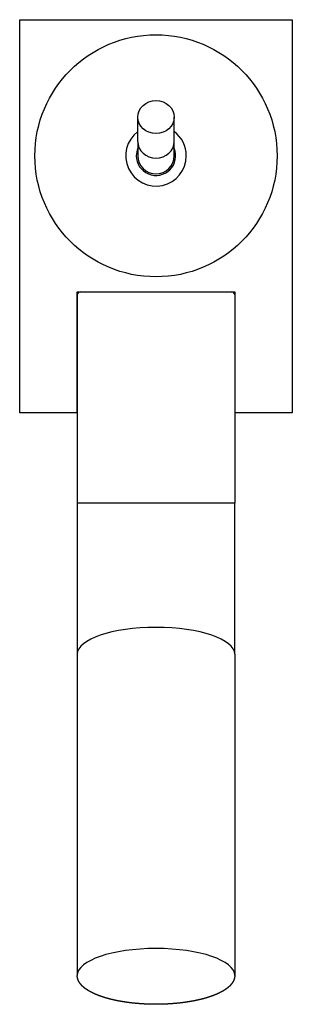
# Model space of a CAD drawing. Header units: millimetres. Extents: x -0.022 to 0.022, y -0.14 to 0.022.
import ezdxf

# ---------------------------------------------------------------- set-up
doc = ezdxf.new("R2010")
doc.units = ezdxf.units.MM
doc.layers.add('BLOCKS', color=3, linetype='Continuous')

msp = doc.modelspace()

# ---------------------------------------------------------------- linework, layer by layer
at = {"layer": 'BLOCKS'}
for p, q in [((-0.0225, 0.0225), (0.0225, 0.0225)), ((-0.0225, -0.04249999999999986), (-0.0225, 0.0225)), ((0.0225, 0.0225), (0.0225, -0.04249999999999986)), ((-0.003000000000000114, 0.002342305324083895), (-0.003000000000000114, 0.006403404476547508)), ((0.002999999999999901, 0.002342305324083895), (0.002999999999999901, 0.006403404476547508)), ((-0.003000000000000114, 0.002342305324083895), (-0.003000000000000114, 0)), ((0.002999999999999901, 0), (0.002999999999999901, 0.002342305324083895)), ((-0.01299999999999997, -0.0225), (-0.01249999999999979, -0.0225)), ((-0.01299999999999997, -0.04249999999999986), (-0.01299999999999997, -0.0225)), ((-0.01249999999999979, -0.0225), (0.01250000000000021, -0.0225)), ((0.01250000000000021, -0.0225), (0.01299999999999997, -0.0225)), ((0.01299999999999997, -0.0225), (0.01299999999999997, -0.04249999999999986)), ((-0.01299999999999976, -0.02300000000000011), (-0.01299999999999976, -0.0574203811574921)), ((0.01300000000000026, -0.02300000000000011), (0.01300000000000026, -0.0574203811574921)), ((-0.01299999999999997, -0.04249999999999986), (-0.0225, -0.04249999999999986)), ((0.0225, -0.04249999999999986), (0.01299999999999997, -0.04249999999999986)), ((-0.01299999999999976, -0.0574203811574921), (-0.01299999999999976, -0.08238785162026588)), ((0.01300000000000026, -0.0574203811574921), (-0.01299999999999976, -0.0574203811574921)), ((0.01300000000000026, -0.08238785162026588), (0.01300000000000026, -0.0574203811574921)), ((-0.01299999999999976, -0.08238785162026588), (-0.01299999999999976, -0.1354764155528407)), ((0.01300000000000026, -0.08238785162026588), (0.01300000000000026, -0.1354764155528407))]:
    msp.add_line(p, q, dxfattribs=at)
msp.add_circle((0, 0), 0.02, dxfattribs=at)
for centre, radius, start, end in [((0, 0), 0.005, 126.8698976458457, 0), ((0, 0), 0.005, 0, 53.13010235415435), ((-1.4210854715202e-16, 0), 0.00325, 157.3801350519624, 180), ((-1.4210854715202e-16, 0), 0.00325, 180, 22.61986494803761), ((-1.4210854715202e-16, 0), 0.003, 180, 270), ((-1.4210854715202e-16, 0), 0.003, 270, 0), ((-0.01249999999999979, -0.02300000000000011), 0.0005, 90, 180), ((0.01250000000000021, -0.02300000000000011), 0.0005, 0, 90)]:
    msp.add_arc(centre, radius, start, end, dxfattribs=at)
msp.add_ellipse((-1.4210854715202e-16, 0.006403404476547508), major_axis=(0.003, -6.661338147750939e-19), ratio=0.9063077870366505, dxfattribs=at)
for centre, major_axis, ratio, start_param, end_param in [((-1.4210854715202e-16, 0.002342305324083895), (0.003, -6.661338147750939e-19), 0.9063077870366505, 3.141592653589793, 4.71238898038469), ((-1.4210854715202e-16, 0.002342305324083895), (0.003, -6.661338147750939e-19), 0.9063077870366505, 4.71238898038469, 6.283185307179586), ((2.1316282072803e-16, -0.08238785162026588), (-0.013, 1.310636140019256e-18), 0.3420201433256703, 3.141592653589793, 6.283185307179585), ((2.1316282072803e-16, -0.1354764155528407), (0.013, -1.310636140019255e-18), 0.3420201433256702, 3.292544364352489e-16, 3.141592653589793)]:
    msp.add_ellipse(centre, major_axis=major_axis, ratio=ratio, start_param=start_param, end_param=end_param, dxfattribs=at)
msp.add_open_spline([(0.01300000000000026, -0.1354764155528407), (0.01299768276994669, -0.1355717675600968), (0.01299074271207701, -0.1356669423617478), (0.01297921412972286, -0.1357617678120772), (0.01296315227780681, -0.1358560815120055), (0.01294263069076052, -0.1359497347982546), (0.01291773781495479, -0.1360425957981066), (0.01288857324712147, -0.1361345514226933), (0.01285524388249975, -0.1362255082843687), (0.01281786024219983, -0.1363153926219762), (0.01277653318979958, -0.1364041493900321), (0.01273137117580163, -0.1364917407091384), (0.01268247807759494, -0.1365781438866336), (0.01262995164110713, -0.1366633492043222), (0.01257388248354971, -0.1367473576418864), (0.01251435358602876, -0.136830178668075), (0.01244011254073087, -0.1369259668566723), (0.0123613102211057, -0.1370201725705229), (0.01227804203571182, -0.1371128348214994), (0.01219039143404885, -0.1372039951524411), (0.01209843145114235, -0.1372936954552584), (0.01200222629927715, -0.1373819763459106), (0.01190183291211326, -0.1374688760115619), (0.01179730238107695, -0.1375544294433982), (0.01168868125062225, -0.1376386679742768), (0.01157601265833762, -0.1377216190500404), (0.01145933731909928, -0.1378033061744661), (0.01133869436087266, -0.1378837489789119), (0.01121412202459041, -0.1379629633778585), (0.01108565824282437, -0.1380409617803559), (0.01095334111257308, -0.138117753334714), (0.01081720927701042, -0.1381933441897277), (0.01067489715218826, -0.1382689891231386), (0.01052872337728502, -0.1383433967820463), (0.01037873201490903, -0.1384165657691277), (0.0102249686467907, -0.138488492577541), (0.01006748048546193, -0.1385591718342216), (0.00990631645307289, -0.1386285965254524), (0.00974152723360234, -0.1386967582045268), (0.00957316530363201, -0.1387636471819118), (0.009401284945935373, -0.1388292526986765), (0.00922594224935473, -0.1388935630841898), (0.009047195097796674, -0.1389565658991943), (0.008865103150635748, -0.1390182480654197), (0.00867972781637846, -0.1390785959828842), (0.008491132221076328, -0.1391375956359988), (0.008299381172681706, -0.1391952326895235), (0.008104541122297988, -0.1392514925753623), (0.007906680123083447, -0.1393063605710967), (0.007711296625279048, -0.1393584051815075), (0.007513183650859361, -0.1394091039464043), (0.007312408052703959, -0.1394584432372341), (0.007109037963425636, -0.1395064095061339), (0.006903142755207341, -0.1395529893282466), (0.006694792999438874, -0.1395981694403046), (0.006484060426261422, -0.1396419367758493), (0.006271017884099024, -0.1396842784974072), (0.006055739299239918, -0.1397251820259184), (0.005838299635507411, -0.1397646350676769), (0.005618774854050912, -0.1398026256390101), (0.00539724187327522, -0.1398391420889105), (0.005173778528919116, -0.1398741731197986), (0.004948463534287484, -0.1399077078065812), (0.004721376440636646, -0.139939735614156), (0.004492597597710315, -0.1399702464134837), (0.0042622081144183, -0.1399992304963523), (0.004032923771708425, -0.140026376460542), (0.003802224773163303, -0.1400520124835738), (0.003570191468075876, -0.1400761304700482), (0.003336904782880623, -0.140098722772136), (0.003102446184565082, -0.1401197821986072), (0.002866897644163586, -0.1401393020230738), (0.002630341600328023, -0.1401572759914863), (0.002392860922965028, -0.1401736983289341), (0.002154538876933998, -0.1401885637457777), (0.001915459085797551, -0.1402018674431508), (0.0016757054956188, -0.1402136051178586), (0.001435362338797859, -0.1402237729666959), (0.001194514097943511, -0.1402323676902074), (0.0009532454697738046, -0.1402393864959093), (0.0007116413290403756, -0.1402448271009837), (0.0004697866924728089, -0.1402486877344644), (0.0002277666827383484, -0.1402509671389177), (-1.361086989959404e-05, -0.1402516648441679), (-0.0002549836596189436, -0.1402507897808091), (-0.0004962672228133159, -0.140248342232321), (-0.0007373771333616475, -0.1402443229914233), (-0.000978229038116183, -0.1402387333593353), (-0.001218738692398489, -0.1402315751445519), (-0.001458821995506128, -0.140222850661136), (-0.00169839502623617, -0.1402125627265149), (-0.001937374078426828, -0.1402007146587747), (-0.002175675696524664, -0.1401873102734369), (-0.00241321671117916, -0.1401723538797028), (-0.002649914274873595, -0.1401558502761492), (-0.002885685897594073, -0.1401378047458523), (-0.003120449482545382, -0.1401182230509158), (-0.003354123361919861, -0.1400971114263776), (-0.003586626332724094, -0.1400744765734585), (-0.003817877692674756, -0.1400503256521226), (-0.004048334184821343, -0.1400246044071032), (-0.004277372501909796, -0.1399973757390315), (-0.004504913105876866, -0.1399686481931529), (-0.004730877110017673, -0.1399384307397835), (-0.004955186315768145, -0.1399067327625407), (-0.005177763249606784, -0.13987356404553), (-0.005398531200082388, -0.1398389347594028), (-0.005617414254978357, -0.1398028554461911), (-0.005834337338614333, -0.139765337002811), (-0.006049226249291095, -0.1397263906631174), (-0.006262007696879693, -0.1396860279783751), (-0.006472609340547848, -0.1396442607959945), (-0.006680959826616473, -0.1396011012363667), (-0.006886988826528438, -0.1395565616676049), (-0.00709062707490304, -0.1395106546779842), (-0.007291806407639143, -0.1394633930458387), (-0.007490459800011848, -0.139414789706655), (-0.007688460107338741, -0.1393643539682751), (-0.007883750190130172, -0.1393125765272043), (-0.008076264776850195, -0.1392594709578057), (-0.0082659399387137, -0.1392050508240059), (-0.008452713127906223, -0.1391493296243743), (-0.008636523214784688, -0.1390923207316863), (-0.008817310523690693, -0.1390340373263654), (-0.008995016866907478, -0.1389744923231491), (-0.00916958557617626, -0.1389136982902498), (-0.009340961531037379, -0.1388516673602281), (-0.009509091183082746, -0.1387884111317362), (-0.00967392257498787, -0.1387239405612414), (-0.0098354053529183, -0.1386582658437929), (-0.009993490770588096, -0.1385913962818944), (-0.01014813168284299, -0.1385233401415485), (-0.01029928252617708, -0.138454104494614), (-0.01044689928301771, -0.1383836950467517), (-0.01059450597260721, -0.1383103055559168), (-0.0107383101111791, -0.1382356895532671), (-0.01087826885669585, -0.1381598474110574), (-0.01101434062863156, -0.1380827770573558), (-0.01114648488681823, -0.1380044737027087), (-0.01127466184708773, -0.1379249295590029), (-0.01139883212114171, -0.1378441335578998), (-0.01151895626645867, -0.1377620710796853), (-0.01163499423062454, -0.1376787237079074), (-0.01174690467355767, -0.1375940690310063), (-0.01185464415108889, -0.1375080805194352), (-0.01195816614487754, -0.1374207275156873), (-0.01205741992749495, -0.1373319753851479), (-0.01215234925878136, -0.137241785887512), (-0.01224289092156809, -0.1371501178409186), (-0.0123289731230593, -0.1370569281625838), (-0.01241051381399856, -0.1369621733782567), (-0.01248731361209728, -0.1368659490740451), (-0.01255938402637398, -0.1367680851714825), (-0.01262660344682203, -0.1366685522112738), (-0.01268883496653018, -0.136567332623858), (-0.01274592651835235, -0.1364644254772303), (-0.01279771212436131, -0.136359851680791), (-0.01284401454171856, -0.1362536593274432), (-0.01288464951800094, -0.1361459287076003), (-0.01291943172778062, -0.1360367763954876), (-0.0129481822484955, -0.1359263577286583), (-0.01297073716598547, -0.135814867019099), (-0.01298695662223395, -0.1357025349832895), (-0.01299673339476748, -0.1355896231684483), (-0.01299999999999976, -0.1354764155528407)], degree=1, knots=[6.283185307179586, 6.283185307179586, 6.299810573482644, 6.316435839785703, 6.33306110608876, 6.349686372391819, 6.366311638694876, 6.382936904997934, 6.399562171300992, 6.41618743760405, 6.432812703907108, 6.449437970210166, 6.466063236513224, 6.482688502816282, 6.49931376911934, 6.515939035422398, 6.532564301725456, 6.552092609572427, 6.571620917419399, 6.591149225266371, 6.610677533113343, 6.630205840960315, 6.649734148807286, 6.669262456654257, 6.688790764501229, 6.708319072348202, 6.727847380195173, 6.747375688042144, 6.766903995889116, 6.786432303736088, 6.80596061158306, 6.825488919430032, 6.845017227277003, 6.864876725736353, 6.884736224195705, 6.904595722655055, 6.924455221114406, 6.944314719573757, 6.964174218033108, 6.984033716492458, 7.003893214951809, 7.023752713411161, 7.043612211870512, 7.063471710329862, 7.083331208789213, 7.103190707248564, 7.123050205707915, 7.142909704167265, 7.162769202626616, 7.182628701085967, 7.201955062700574, 7.221281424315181, 7.240607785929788, 7.259934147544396, 7.279260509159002, 7.29858687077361, 7.317913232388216, 7.337239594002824, 7.35656595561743, 7.375892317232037, 7.395218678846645, 7.414545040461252, 7.433871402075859, 7.453197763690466, 7.472524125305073, 7.49185048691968, 7.511176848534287, 7.530284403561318, 7.54939195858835, 7.568499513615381, 7.587607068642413, 7.606714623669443, 7.625822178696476, 7.644929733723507, 7.664037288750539, 7.68314484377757, 7.702252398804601, 7.721359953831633, 7.740467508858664, 7.759575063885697, 7.778682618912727, 7.797790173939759, 7.81689772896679, 7.836005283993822, 7.855055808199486, 7.874106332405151, 7.893156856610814, 7.912207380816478, 7.931257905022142, 7.950308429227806, 7.969358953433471, 7.988409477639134, 8.007460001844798, 8.026510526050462, 8.045561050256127, 8.064611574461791, 8.083662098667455, 8.102712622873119, 8.121763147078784, 8.140813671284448, 8.159864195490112, 8.178959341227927, 8.198054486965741, 8.217149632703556, 8.236244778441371, 8.255339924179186, 8.274435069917, 8.293530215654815, 8.31262536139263, 8.331720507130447, 8.350815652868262, 8.369910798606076, 8.389005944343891, 8.408101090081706, 8.42719623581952, 8.446291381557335, 8.46538652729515, 8.484481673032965, 8.503766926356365, 8.523052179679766, 8.542337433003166, 8.561622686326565, 8.580907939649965, 8.600193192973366, 8.619478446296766, 8.638763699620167, 8.658048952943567, 8.677334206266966, 8.696619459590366, 8.715904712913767, 8.735189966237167, 8.754475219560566, 8.773760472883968, 8.793045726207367, 8.812330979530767, 8.832099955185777, 8.851868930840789, 8.8716379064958, 8.891406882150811, 8.911175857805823, 8.930944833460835, 8.950713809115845, 8.970482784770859, 8.990251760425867, 9.010020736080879, 9.02978971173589, 9.049558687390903, 9.069327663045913, 9.089096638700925, 9.108865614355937, 9.128634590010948, 9.148403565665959, 9.168144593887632, 9.187885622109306, 9.207626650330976, 9.22736767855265, 9.247108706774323, 9.266849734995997, 9.286590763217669, 9.306331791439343, 9.326072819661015, 9.345813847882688, 9.36555487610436, 9.385295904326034, 9.405036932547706, 9.42477796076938, 9.42477796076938], dxfattribs=at)

doc.saveas('drawing.dxf')
